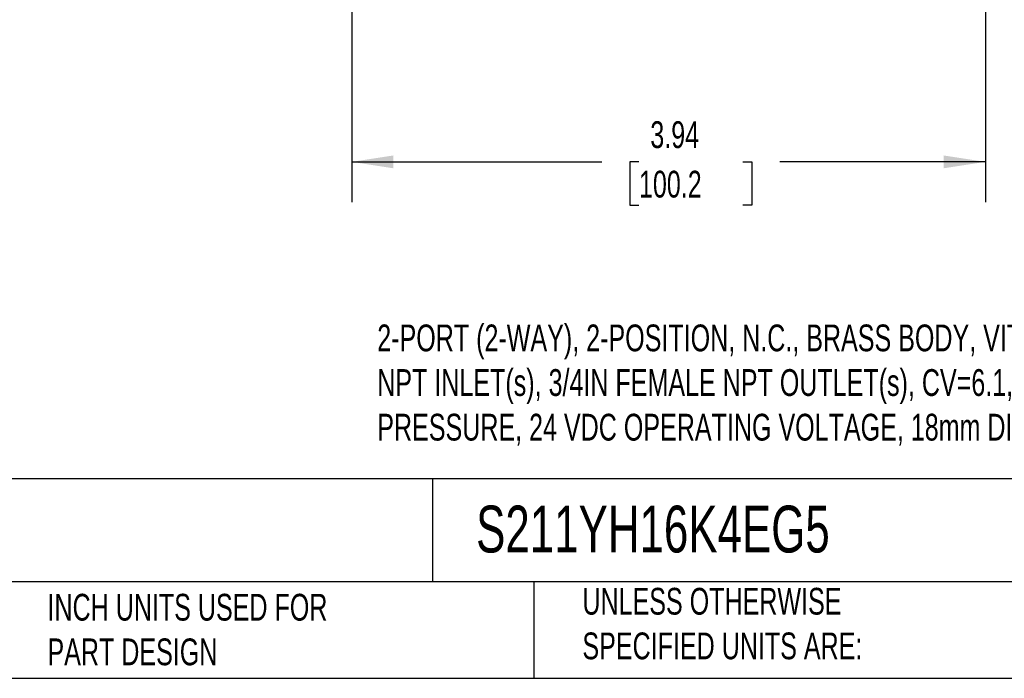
# Model space of a CAD drawing. Header units: inches. Extents: x 0.5 to 21.5, y 0.5 to 16.5.
# Tile 3 of 10: x 9.7 to 15.8, y 0.5 to 4.6. Entities that reach past the tile are written whole.
import ezdxf

# ---------------------------------------------------------------- set-up
doc = ezdxf.new("R2010")
doc.units = ezdxf.units.IN
doc.header["$LTSCALE"] = 2
doc.header["$MEASUREMENT"] = 0
doc.linetypes.add('SLD-Solid', pattern=[0])
doc.layers.add('DIMENSIONS', color=140, linetype='SLD-Solid', lineweight=25)
doc.layers.add('TEXT', color=140, linetype='SLD-Solid', lineweight=25)
doc.styles.add('SLDTEXTSTYLE0', font='TXT', dxfattribs={"width": 0.7})
doc.dimstyles.new('SLDDIMSTYLE1', dxfattribs={"dimtxt": 0.169922, "dimasz": 0.26, "dimexe": 0, "dimexo": 0.0625, "dimgap": 0.04248, "dimtad": 0, "dimtih": 1, "dimtoh": 1, "dimrnd": 1e-09, "dimzin": 12, "dimdsep": 46, "dimtxsty": 'SLDTEXTSTYLE0', "dimsah": 1, "dimcen": 0.09, "dimadec": 0, "dimazin": 3, "dimtfac": 1, "dimtofl": 0, "dimtmove": 0, "dimatfit": 3, "dimfxl": 0, "dimfrac": 2, "dimtolj": 1, "dimtzin": 12, "dimarcsym": 0})

# ---------------------------------------------------------------- blocks, each defined once
blk = doc.blocks.new('_D_5')
at = {"layer": 'DIMENSIONS'}
for p, q in [((11.7616, 4.9115), (11.7616, 3.4648)), ((15.7051, 4.8253), (15.7051, 3.4648)), ((11.7616, 3.7148), (13.3193, 3.7148)), ((13.5496, 3.7148), (13.4925, 3.7148)), ((13.4925, 3.7148), (13.4925, 3.4447)), ((14.1959, 3.7148), (14.2529, 3.7148)), ((14.2529, 3.7148), (14.2529, 3.4447)), ((15.7051, 3.7148), (14.4261, 3.7148)), ((13.4925, 3.4447), (13.5496, 3.4447)), ((14.2529, 3.4447), (14.1959, 3.4447))]:
    blk.add_line(p, q, dxfattribs=at)
for points in [[(11.7616, 3.7148), (12.0216, 3.6748), (12.0216, 3.7548)], [(15.7051, 3.7148), (15.4451, 3.7548), (15.4451, 3.6748)]]:
    blk.add_solid(points, dxfattribs=at)
at = {"layer": 'DIMENSIONS', "char_height": 0.16667, "attachment_point": 1, "style": 'SLDTEXTSTYLE0'}
for s, insert in [('3.94', (13.6202, 3.9676)), ('100.2', (13.5496, 3.6595))]:
    blk.add_mtext(s, dxfattribs=dict(at, insert=insert))

msp = doc.modelspace()

# ---------------------------------------------------------------- linework, layer by layer
at = {"layer": 'TEXT'}
for p, q in [((21.5, 1.7422), (0.5, 1.7422)), ((12.2645, 1.7422), (12.2645, 1.1)), ((21.5, 1.1), (0.5, 1.1)), ((12.8961, 1.1), (12.8961, 0.5)), ((0.5, 0.5), (21.5, 0.5))]:
    msp.add_line(p, q, dxfattribs=at)

# ---------------------------------------------------------------- texts
at = {"layer": 'TEXT', "attachment_point": 1, "style": 'SLDTEXTSTYLE0'}
for s, insert, char_height in [('2-PORT (2-WAY), 2-POSITION, N.C., BRASS BODY, VITON SEAL(s), 3/4IN FEMALE ^JNPT INLET(s), 3/4IN FEMALE NPT OUTLET(s), CV=6.1, 4 PSI MINIMUM OPERATING ^JPRESSURE, 24 VDC OPERATING VOLTAGE, 18mm DIN STYLE WIRING PLUG.', (11.9208, 2.7023), 0.1666667), ('S211YH16K4EG5', (12.536, 1.5749), 0.291667), ('UNLESS OTHERWISE ^JSPECIFIED UNITS ARE:', (13.1975, 1.063), 0.166667), ('INCH UNITS USED FOR ^JPART DESIGN', (9.8685, 1.0258), 0.166667)]:
    msp.add_mtext(s, dxfattribs=dict(at, insert=insert, char_height=char_height))

# ---------------------------------------------------------------- dimensions: what is measured, and where the dimension line sits
at = {"layer": 'DIMENSIONS'}
dim = msp.add_linear_dim(base=(15.7051, 3.7148), p1=(11.7616, 5.0115), p2=(15.7051, 4.9253), angle=359.99999, dimstyle='SLDDIMSTYLE1', dxfattribs=at)
dim.commit()
dim.dimension.update_dxf_attribs({"geometry": '_D_5', "text_midpoint": (13.8727, 3.7148), "dimtype": 160})

doc.saveas('drawing.dxf')
